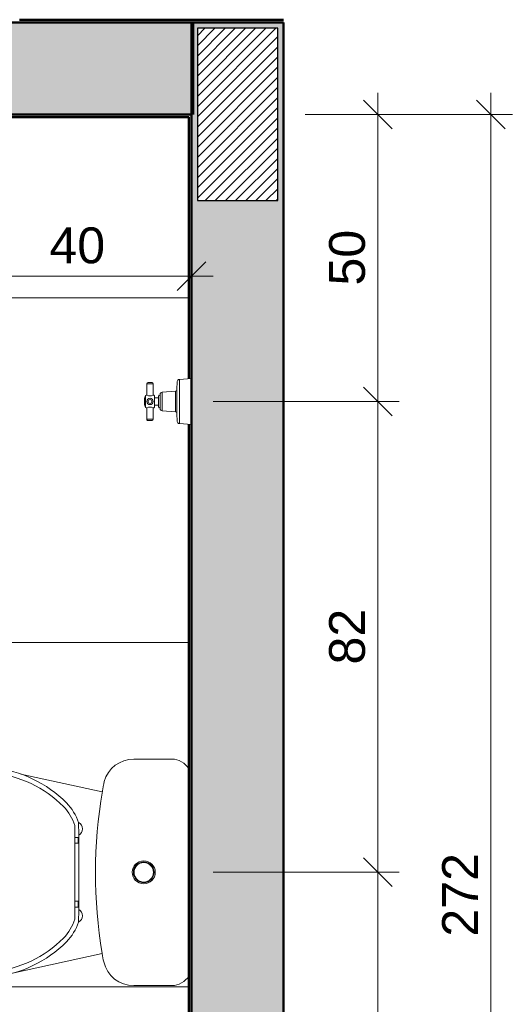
# Model space of a CAD drawing. Header units: metres. Extents: x 0.1 to 29.7, y -14.4 to 9.4.
# Tile 4 of 14: x 11.597 to 12.456, y -12.945 to -11.23. Entities that reach past the tile are written whole.
import ezdxf

# ---------------------------------------------------------------- set-up
doc = ezdxf.new("R2010")
doc.units = ezdxf.units.M
for name, color, linetype, lineweight in [('A-ANNO-DIMS', 7, 'Continuous', 9), ('A-ANNO-DIMS-25', 7, 'Continuous', 9), ('A-DETL-GENF', 7, 'Continuous', 5), ('A-FLOR-PATT', 7, 'Continuous', 5), ('A-WALL-PATT', 7, 'Continuous', 5), ('I-WALL', 7, 'Continuous', 5), ('P-SANR-FIXT', 7, 'Continuous', 5)]:
    doc.layers.add(name, color=color, linetype=linetype, lineweight=lineweight)
doc.layers.add('A-DETL', color=7, linetype='Continuous', lineweight=5, true_color=0x00a600)
doc.styles.add('Arial_5', font='arial.ttf', dxfattribs={"height": 0.0625})
doc.dimstyles.new('Com_linha__ref__contínua__-_Cor_Vermelha_Arial_2_5mm', dxfattribs={"dimscale": 0.3048, "dimtxt": 0.063766, "dimasz": 0.164042, "dimexe": 0.123031, "dimexo": 0.123031, "dimgap": 0.012303, "dimtad": 1, "dimdec": 1, "dimlfac": 100, "dimrnd": 0.1, "dimdsep": 46, "dimtxsty": 'Arial_5', "dimblk1": 'OBLIQUE', "dimblk2": 'OBLIQUE', "dimsah": 1, "dimcen": 0.09, "dimdle": 0.123031, "dimazin": 0, "dimtfac": 1, "dimtdec": 4, "dimtix": 1, "dimtmove": 0, "dimatfit": 3, "dimfxl": 1, "dimtvp": 1, "dimtolj": 1, "dimtzin": 0, "dimarcsym": 2})

# ---------------------------------------------------------------- blocks, each defined once
blk = doc.blocks.new('BACIA SANITÁRIA COM CAIXA ACOPLADA COM DUPLO ACIONEMENTO - P_750_Creme CR37_Acionamento Simples 6lpf-2003115-ELEV_5')
at = {"layer": 'P-SANR-FIXT'}
for p, q in [((-3.4846, -12.5179), (-3.4184, -12.5179)), ((-3.6817, -12.5438), (-3.5395, -12.5746)), ((-3.5397, -12.8566), (-3.6961, -12.8905)), ((-3.4184, -12.9124), (-3.4848, -12.9124))]:
    blk.add_line(p, q, dxfattribs=at)
for radius in [0.02, 0.018, 0.017]:
    blk.add_circle((-3.4672, -12.715), radius, dxfattribs=at)
for centre, radius, start, end in [((-3.4847, -12.5716), 0.0537, 89.9862, 163.9106), ((-3.4184, -12.5526), 0.0347, 30.9355, 89.9862), ((-3.7972, -12.9173), 0.3893, 83.7439, 103.9118), ((-3.8376, -13.1647), 0.6398, 81.3632, 82.5595), ((-3.7972, -12.9173), 0.3893, 105.9843, 112.2561), ((-3.9008, -12.6472), 0.1004, 115.9059, 137.0433), ((-2.7183, -12.7138), 0.8329, 169.1268, 170.3797), ((-2.7035, -12.7158), 0.8479, 170.3584, 189.5344), ((-3.9008, -12.784), 0.1004, 219.8344, 244.0941), ((-2.7185, -12.7174), 0.8329, 189.6228, 190.6375), ((-3.7972, -12.5139), 0.3893, 247.7439, 276.2561), ((-3.4848, -12.8587), 0.0537, 193.4092, 270.0138), ((-3.4184, -12.8776), 0.0347, 270.0138, 329.0645), ((-3.8376, -12.2665), 0.6398, 277.4405, 279.648)]:
    blk.add_arc(centre, radius, start, end, dxfattribs=at)
blk = doc.blocks.new('ASSENTO EM POLIPROPILENO COM SISTEMA DE FECHAMENTO SUAVE - AP_75_Creme CR37-2003131-ELEV_5')
at = {"layer": 'P-SANR-FIXT'}
for p, q in [((-3.5876, -12.6334), (-3.5876, -12.7967)), ((-3.5806, -12.6505), (-3.581, -12.6284)), ((-3.5813, -12.6545), (-3.5876, -12.6545)), ((-3.5813, -12.6645), (-3.5813, -12.6545)), ((-3.5806, -12.6505), (-3.5806, -12.7796)), ((-3.5813, -12.6645), (-3.5876, -12.6645)), ((-3.5813, -12.7655), (-3.5876, -12.7655)), ((-3.5813, -12.7755), (-3.5876, -12.7755)), ((-3.5813, -12.7655), (-3.5813, -12.7755)), ((-3.5806, -12.7796), (-3.581, -12.8017))]:
    blk.add_line(p, q, dxfattribs=at)
for centre, radius, start, end in [((-3.8258, -12.8086), 0.2772, 96.3426, 113.5976), ((-3.7919, -13.1138), 0.5843, 83.8664, 96.3426), ((-3.7522, -12.7435), 0.2118, 44.8438, 83.835), ((-3.8238, -12.8081), 0.2674, 96.3429, 110.2265), ((-3.7899, -13.113), 0.5741, 84.0902, 96.3429), ((-3.7502, -12.743), 0.202, 44.8437, 84.4892), ((-3.8808, -12.6827), 0.1398, 113.5976, 170.1333), ((-3.8779, -12.6824), 0.1309, 107.0243, 170.1854), ((-3.6616, -12.6549), 0.077, 16.1627, 44.8437), ((-3.6635, -12.6554), 0.0868, 18.1126, 44.8437), ((-3.5866, -12.6395), 0.0125, 298.7034, 63.3974), ((-3.6738, -12.7185), 0.3498, 170.1646, 179.4268), ((-3.6719, -12.718), 0.34, 170.1854, 179.4944), ((-3.6738, -12.7115), 0.3498, 180.5732, 189.8354), ((-3.6719, -12.712), 0.34, 180.5056, 189.8146), ((-3.8808, -12.7473), 0.1398, 189.8667, 246.4024), ((-3.8779, -12.7477), 0.1309, 189.8146, 252.9757), ((-3.5866, -12.7905), 0.0125, 296.6026, 61.2966), ((-3.6616, -12.7752), 0.077, 315.1563, 343.8373), ((-3.6635, -12.7747), 0.0868, 315.1563, 341.8874), ((-3.7502, -12.6871), 0.202, 275.5108, 315.1563), ((-3.7522, -12.6866), 0.2118, 276.165, 315.1562), ((-3.8258, -12.6215), 0.2772, 246.4024, 263.6574), ((-3.8238, -12.622), 0.2674, 249.7735, 263.6571), ((-3.7899, -12.3171), 0.5741, 263.6571, 275.9098), ((-3.7919, -12.3163), 0.5843, 263.6574, 276.1336)]:
    blk.add_arc(centre, radius, start, end, dxfattribs=at)
blk = doc.blocks.new('REGISTRO DE PRESSÃO COM CANOPLA CROMADA - 4900_C37_GD_Cromado-2118652-ELEV_5')
at = {"layer": 'P-SANR-FIXT'}
for p, q in [((-3.4617, -11.884), (-3.4618, -11.864)), ((-3.4618, -11.864), (-3.4508, -11.864)), ((-3.4598, -11.862), (-3.4528, -11.862)), ((-3.4508, -11.864), (-3.4508, -11.884)), ((-3.4093, -11.8743), (-3.4088, -11.8604)), ((-3.4051, -11.8565), (-3.3837, -11.855)), ((-3.4051, -11.9335), (-3.4051, -11.8565)), ((-3.4387, -11.8855), (-3.4387, -11.8828)), ((-3.435, -11.8788), (-3.4121, -11.8772)), ((-3.435, -11.9113), (-3.435, -11.8788)), ((-3.4121, -11.8772), (-3.4121, -11.9129)), ((-3.4093, -11.9158), (-3.4093, -11.8743)), ((-3.4653, -11.8869), (-3.4643, -11.8869)), ((-3.4643, -11.8869), (-3.4643, -11.885)), ((-3.4643, -11.9032), (-3.4643, -11.8869)), ((-3.4633, -11.884), (-3.4617, -11.884)), ((-3.4483, -11.8859), (-3.4483, -11.8889)), ((-3.4483, -11.8889), (-3.4416, -11.8889)), ((-3.4483, -11.8889), (-3.4483, -11.9012)), ((-3.4416, -11.8889), (-3.4416, -11.8855)), ((-3.4416, -11.8889), (-3.4416, -11.9012)), ((-3.4387, -11.8855), (-3.4387, -11.9045)), ((-3.4643, -11.9032), (-3.4653, -11.9032)), ((-3.4643, -11.905), (-3.4643, -11.9032)), ((-3.4617, -11.906), (-3.4633, -11.906)), ((-3.4618, -11.926), (-3.4617, -11.906)), ((-3.4508, -11.9061), (-3.4508, -11.926)), ((-3.4416, -11.9012), (-3.4483, -11.9012)), ((-3.4483, -11.9012), (-3.4483, -11.9042)), ((-3.4416, -11.9045), (-3.4416, -11.9012)), ((-3.4387, -11.9073), (-3.4387, -11.9045)), ((-3.4121, -11.9129), (-3.435, -11.9113)), ((-3.4088, -11.9297), (-3.4093, -11.9158)), ((-3.4508, -11.926), (-3.4618, -11.926)), ((-3.4528, -11.928), (-3.4598, -11.928)), ((-3.3837, -11.935), (-3.4051, -11.9335))]:
    blk.add_line(p, q, dxfattribs=at)
for radius in [0.0055, 0.00344]:
    blk.add_circle((-3.4563, -11.895), radius, dxfattribs=at)
for centre, radius, start, end in [((-3.4598, -11.864), 0.002, 89.9988, 179.9988), ((-3.4528, -11.864), 0.002, 359.9988, 89.9988), ((-3.4048, -11.8605), 0.004, 94, 178), ((-3.4502, -11.8859), 0.00193, 0, 107.0655), ((-3.4347, -11.8828), 0.004, 94, 180), ((-3.4123, -11.8742), 0.003, 274, 358), ((-3.4237, -11.8951), 0.0423, 168.8918, 191.0638), ((-3.4633, -11.885), 0.001, 90.0172, 180), ((-3.4563, -11.8727), 0.0126, 244.1761, 295.9866), ((-3.4401, -11.8855), 0.0015, 93.8226, 180), ((-3.4402, -11.8855), 0.0015, 360, 90), ((-3.4633, -11.905), 0.001, 180, 269.9828), ((-3.4563, -11.9158), 0.0112, 60.5966, 119.2407), ((-3.4502, -11.9042), 0.00193, 252.9345, 0), ((-3.4401, -11.9045), 0.0015, 180, 266.1774), ((-3.4402, -11.9045), 0.0015, 270, 0), ((-3.4347, -11.9073), 0.004, 180, 266), ((-3.4123, -11.9159), 0.003, 2, 86), ((-3.4598, -11.926), 0.002, 180.0012, 270.0012), ((-3.4528, -11.926), 0.002, 270.0012, 0.0012), ((-3.4048, -11.9296), 0.004, 182, 266)]:
    blk.add_arc(centre, radius, start, end, dxfattribs=at)
blk = doc.blocks.new('DIMBLOCK3-ELEV_5')
at = {"layer": 'A-ANNO-DIMS-25', "color": 242, "true_color": 0xbd2b2e, "transparency": 16777216}
for p, q in [((12.4183, -11.3575), (12.4183, -14.1525)), ((12.4183, -11.395), (12.3933, -11.37)), ((12.4183, -11.395), (12.0947, -11.395)), ((12.4183, -11.395), (12.4433, -11.42)), ((12.4183, -11.395), (12.4558, -11.395)), ((12.4183, -14.115), (12.3933, -14.09)), ((12.4183, -14.115), (12.0947, -14.115)), ((12.4183, -14.115), (12.4433, -14.14)), ((12.4183, -14.115), (12.4558, -14.115))]:
    blk.add_line(p, q, dxfattribs=at)
at = {"layer": 'A-ANNO-DIMS-25', "color": 0, "transparency": 16777216, "insert": (12.3334, -12.8271), "char_height": 0.0625, "width": 0.173052, "attachment_point": 1, "rotation": 90, "line_spacing_factor": 0.941778, "style": 'Arial_5'}
blk.add_mtext('272', dxfattribs=at)
blk = doc.blocks.new('_Oblique')
at = {"color": 0, "linetype": 'ByBlock', "lineweight": -2}
blk.add_line((-0.5, -0.5), (0.5, 0.5), dxfattribs=at)
blk = doc.blocks.new('DIMBLOCK9-ELEV_5')
at = {"layer": 'A-ANNO-DIMS-25', "color": 242, "true_color": 0xbd2b2e, "transparency": 16777216}
for p, q in [((11.4968, -11.6767), (11.4968, -11.4509)), ((11.8967, -11.6767), (11.8967, -11.6392)), ((11.4968, -11.6767), (11.5218, -11.6517)), ((11.8967, -11.6767), (11.9217, -11.6517)), ((11.4593, -11.6767), (11.9342, -11.6767)), ((11.4968, -11.6767), (11.4718, -11.7017)), ((11.4968, -11.6767), (11.4968, -11.7142)), ((11.8967, -11.6767), (11.8717, -11.7017)), ((11.8967, -11.6767), (11.8967, -11.6789))]:
    blk.add_line(p, q, dxfattribs=at)
at = {"layer": 'A-ANNO-DIMS-25', "color": 0, "transparency": 16777216, "insert": (11.6487, -11.5918), "char_height": 0.0625, "width": 0.115368, "attachment_point": 1, "line_spacing_factor": 0.941778, "style": 'Arial_5'}
blk.add_mtext('40', dxfattribs=at)
blk = doc.blocks.new('DIMBLOCK12-ELEV_5')
at = {"layer": 'A-ANNO-DIMS-25', "color": 242, "true_color": 0xbd2b2e, "transparency": 16777216}
for p, q in [((12.2212, -11.3575), (12.2212, -11.8951)), ((12.2212, -11.395), (12.1962, -11.37)), ((12.2212, -11.395), (12.0947, -11.395)), ((12.2212, -11.395), (12.2462, -11.42)), ((12.2212, -11.395), (12.2587, -11.395)), ((12.2212, -11.8951), (12.1962, -11.8701)), ((12.2212, -11.8951), (11.9342, -11.8951)), ((12.2212, -11.8951), (12.2462, -11.9201)), ((12.2212, -11.8951), (12.2587, -11.8951))]:
    blk.add_line(p, q, dxfattribs=at)
at = {"layer": 'A-ANNO-DIMS-25', "color": 0, "transparency": 16777216, "insert": (12.1363, -11.6931), "char_height": 0.0625, "width": 0.115368, "attachment_point": 1, "rotation": 90, "line_spacing_factor": 0.941778, "style": 'Arial_5'}
blk.add_mtext('50', dxfattribs=at)
blk = doc.blocks.new('DIMBLOCK13-ELEV_5')
at = {"layer": 'A-ANNO-DIMS-25', "color": 242, "true_color": 0xbd2b2e, "transparency": 16777216}
for p, q in [((12.2212, -11.8951), (12.1962, -11.8701)), ((12.2212, -11.8951), (11.9342, -11.8951)), ((12.2212, -11.8951), (12.2212, -12.715)), ((12.2212, -11.8951), (12.2462, -11.9201)), ((12.2212, -11.8951), (12.2587, -11.8951)), ((12.2212, -12.715), (12.1962, -12.69)), ((12.2212, -12.715), (11.9342, -12.715)), ((12.2212, -12.715), (12.2462, -12.74)), ((12.2212, -12.715), (12.2587, -12.715))]:
    blk.add_line(p, q, dxfattribs=at)
at = {"layer": 'A-ANNO-DIMS-25', "color": 0, "transparency": 16777216, "insert": (12.1363, -12.3531), "char_height": 0.0625, "width": 0.115368, "attachment_point": 1, "rotation": 90, "line_spacing_factor": 0.941778, "style": 'Arial_5'}
blk.add_mtext('82', dxfattribs=at)
blk = doc.blocks.new('DIMBLOCK14-ELEV_5')
at = {"layer": 'A-ANNO-DIMS-25', "color": 242, "true_color": 0xbd2b2e, "transparency": 16777216}
for p, q in [((12.2212, -12.715), (12.1962, -12.69)), ((12.2212, -12.715), (11.9342, -12.715)), ((12.2212, -12.715), (12.2212, -13.715)), ((12.2212, -12.715), (12.2462, -12.74)), ((12.2212, -12.715), (12.2587, -12.715)), ((12.2212, -13.715), (12.1962, -13.69)), ((12.2212, -13.715), (11.8925, -13.715)), ((12.2212, -13.715), (12.2462, -13.74)), ((12.2212, -13.715), (12.2587, -13.715))]:
    blk.add_line(p, q, dxfattribs=at)
at = {"layer": 'A-ANNO-DIMS-25', "color": 0, "transparency": 16777216, "insert": (12.1363, -13.2871), "char_height": 0.0625, "width": 0.173052, "attachment_point": 1, "rotation": 90, "line_spacing_factor": 0.941778, "style": 'Arial_5'}
blk.add_mtext('100', dxfattribs=at)

msp = doc.modelspace()

# ---------------------------------------------------------------- hatches: boundary and pattern name
at = {"layer": 'A-DETL-GENF', "true_color": 0x464646}
h = msp.add_hatch(dxfattribs=at)
h.set_pattern_fill('FP_6', color=49, style=0, pattern_type=2)
h.set_pattern_definition([(45, (15.28043, 0), (-0.008838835, 0.008838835), [])])
h.paths.add_polyline_path([(11.9169, -14.2649), (12.0467, -14.2649), (12.0467, -13.9649), (11.9067, -13.9649), (11.9067, -14.2649)])
h.paths.add_polyline_path([(10.1467, -14.2649), (10.2867, -14.2649), (10.2867, -13.9649), (10.1467, -13.9649), (10.1467, -14.1249)])
h.paths.add_polyline_path([(12.0467, -11.545), (12.0467, -11.245), (11.9067, -11.245), (11.9067, -11.545)])
h.paths.add_polyline_path([(10.3221, -11.3849), (10.4467, -11.3849), (10.4467, -11.2449), (10.1467, -11.2449), (10.1467, -11.3849), (10.2968, -11.3849)])
at = {"layer": 'A-FLOR-PATT', "true_color": 0x787878}
h = msp.add_hatch(dxfattribs=at)
h.set_pattern_fill('FP_2', color=8, style=0, pattern_type=2)
h.set_pattern_definition([(270, (10.89643, -12.915), (0.6, 4e-17), []), (0, (10.89643, -12.915), (0, 0.6), [])])
h.paths.add_polyline_path([(10.3018, -14.115), (11.4467, -14.115), (11.4467, -13.315), (11.8917, -13.315), (11.8917, -12.8955), (11.8866, -12.9022), (11.8794, -12.9077), (11.871, -12.9112), (11.862, -12.9124), (11.7956, -12.9124), (11.7837, -12.9111), (11.7725, -12.9072), (11.7623, -12.9008), (11.7538, -12.8925), (11.7474, -12.8824), (11.7434, -12.8712), (11.7408, -12.8566), (11.5843, -12.8905), (11.5748, -12.8932), (11.55, -12.8972), (11.5257, -12.9009), (11.4933, -12.9031), (11.4612, -12.9026), (11.429, -12.8994), (11.3973, -12.8936), (11.3662, -12.8852), (11.3358, -12.8742), (11.3207, -12.8652), (11.3064, -12.8524), (11.3028, -12.848), (11.3012, -12.8465), (11.2897, -12.8337), (11.2799, -12.8195), (11.2719, -12.8042), (11.266, -12.7882), (11.2619, -12.7713), (11.2582, -12.7433), (11.2568, -12.715), (11.2585, -12.6848), (11.2619, -12.6588), (11.266, -12.6419), (11.2719, -12.6259), (11.2803, -12.6101), (11.2897, -12.5964), (11.3012, -12.5835), (11.3125, -12.5733), (11.3189, -12.5674), (11.3358, -12.557), (11.3662, -12.546), (11.3762, -12.5433), (11.383, -12.5409), (11.3897, -12.5396), (11.3973, -12.5376), (11.429, -12.5318), (11.4612, -12.5286), (11.4933, -12.5281), (11.5257, -12.5303), (11.5389, -12.5323), (11.552, -12.5331), (11.5772, -12.5376), (11.5987, -12.5438), (11.7409, -12.5746), (11.7442, -12.5567), (11.7497, -12.544), (11.7585, -12.5329), (11.7693, -12.5248), (11.7821, -12.5196), (11.7958, -12.5179), (11.862, -12.5179), (11.871, -12.5191), (11.8794, -12.5225), (11.8866, -12.528), (11.8917, -12.5344), (11.8917, -11.9347), (11.8753, -11.9335), (11.8735, -11.9329), (11.8722, -11.9316), (11.8716, -11.9297), (11.871, -11.9151), (11.8703, -11.9138), (11.8691, -11.913), (11.8683, -11.9129), (11.8445, -11.9111), (11.8428, -11.91), (11.8419, -11.9083), (11.8417, -11.9053), (11.8415, -11.9053), (11.841, -11.9058), (11.8392, -11.9056), (11.8388, -11.9045), (11.8388, -11.9012), (11.8322, -11.9012), (11.832, -11.9045), (11.831, -11.906), (11.8306, -11.9061), (11.8297, -11.9061), (11.8294, -11.927), (11.8291, -11.9275), (11.8277, -11.928), (11.8197, -11.9278), (11.8187, -11.926), (11.8187, -11.906), (11.8172, -11.906), (11.8162, -11.905), (11.8162, -11.9032), (11.8152, -11.9032), (11.8144, -11.895), (11.8152, -11.8869), (11.8162, -11.8869), (11.8162, -11.885), (11.8174, -11.884), (11.8187, -11.884), (11.8187, -11.8635), (11.8202, -11.8621), (11.8207, -11.862), (11.8277, -11.862), (11.8294, -11.863), (11.8297, -11.864), (11.8297, -11.884), (11.831, -11.8841), (11.8314, -11.8843), (11.8322, -11.8859), (11.8322, -11.8889), (11.8388, -11.8889), (11.839, -11.8848), (11.8395, -11.8843), (11.8413, -11.8845), (11.8417, -11.8852), (11.8417, -11.884), (11.8419, -11.8818), (11.8428, -11.88), (11.8445, -11.879), (11.8474, -11.8786), (11.8691, -11.877), (11.8703, -11.8763), (11.871, -11.875), (11.8711, -11.8743), (11.8718, -11.8594), (11.8727, -11.8577), (11.8735, -11.8571), (11.8753, -11.8565), (11.8917, -11.8554), (11.8917, -11.4), (10.3018, -11.4), (10.3018, -14.1125)])
at = {"layer": 'A-WALL-PATT', "true_color": 0x808080}
h = msp.add_hatch(color=8, dxfattribs=at)
h.paths.add_polyline_path([(10.6164, -11.395), (10.6968, -11.395), (10.6968, -11.235), (10.2168, -11.235), (10.2168, -11.2449), (10.4467, -11.2449), (10.4467, -11.3849), (10.2168, -11.3849), (10.2168, -11.395), (10.4467, -11.395)])
h.paths.add_polyline_path([(11.4968, -11.395), (11.8967, -11.395), (11.8967, -11.235), (11.4968, -11.235), (11.4968, -11.3835)])
for points in [[(11.8967, -11.395), (11.9067, -11.395), (11.9067, -11.245), (12.0467, -11.245), (12.0467, -11.395), (12.0567, -11.395), (12.0567, -11.235), (11.8967, -11.235)], [(11.8967, -14.195), (11.9067, -14.195), (11.9067, -13.9649), (12.0467, -13.9649), (12.0467, -14.195), (12.0567, -14.195), (12.0567, -11.395), (12.0467, -11.395), (12.0467, -11.545), (11.9067, -11.545), (11.9067, -11.395), (11.8967, -11.395), (11.8967, -14.115)]]:
    msp.add_hatch(color=8, dxfattribs=at).paths.add_polyline_path(points)
at = {"layer": 'I-WALL', "true_color": 0xc0c0c0}
h = msp.add_hatch(color=9, dxfattribs=at)
h.paths.add_polyline_path([(10.2168, -11.235), (10.5968, -11.235), (10.5968, -11.23), (10.1368, -11.23), (10.1368, -11.235), (10.1893, -11.235)])
h.paths.add_polyline_path([(11.8992, -11.235), (12.0567, -11.235), (12.0567, -11.23), (11.5968, -11.23), (11.5968, -11.235), (11.8967, -11.235)])
msp.add_hatch(color=9, dxfattribs=at).paths.add_polyline_path([(11.8917, -11.4), (11.8967, -11.4), (11.8967, -11.395), (10.3018, -11.3951), (10.3018, -11.4), (11.5772, -11.4)])
h = msp.add_hatch(color=9, dxfattribs=at)
h.paths.add_polyline_path([(11.8967, -13.315), (11.8967, -11.935), (11.8917, -11.9347), (11.8917, -13.315)])
h.paths.add_polyline_path([(11.8917, -11.8554), (11.8967, -11.855), (11.8967, -11.4), (11.8917, -11.4), (11.8917, -11.855)])

# ---------------------------------------------------------------- linework, layer by layer
at = {"layer": 'A-DETL', "color": 7, "lineweight": 25}
for p, q in [((12.0467, -11.245), (11.9067, -11.245)), ((11.9067, -11.245), (11.9067, -11.545)), ((12.0467, -11.545), (12.0467, -11.245)), ((11.9067, -11.545), (12.0467, -11.545))]:
    msp.add_line(p, q, dxfattribs=at)
at = {"layer": 'A-DETL', "color": 7, "lineweight": 50}
msp.add_line((12.0567, -11.235), (12.0567, -14.2779), dxfattribs=at)
at = {"layer": 'I-WALL', "lineweight": 50}
for p, q in [((11.5968, -11.23), (12.0567, -11.23)), ((12.0567, -11.235), (11.4968, -11.235)), ((11.8967, -11.235), (11.8967, -14.115)), ((11.8992, -11.395), (11.8992, -11.235)), ((11.8917, -11.4), (10.2968, -11.4)), ((11.4968, -11.395), (11.8967, -11.395)), ((11.8917, -11.8554), (11.8917, -11.4)), ((11.8917, -13.315), (11.8917, -11.9347))]:
    msp.add_line(p, q, dxfattribs=at)

# ---------------------------------------------------------------- block references
at = {"layer": 'P-SANR-FIXT'}
for name in ['REGISTRO DE PRESSÃO COM CANOPLA CROMADA - 4900_C37_GD_Cromado-2118652-ELEV_5', 'BACIA SANITÁRIA COM CAIXA ACOPLADA COM DUPLO ACIONEMENTO - P_750_Creme CR37_Acionamento Simples 6lpf-2003115-ELEV_5', 'ASSENTO EM POLIPROPILENO COM SISTEMA DE FECHAMENTO SUAVE - AP_75_Creme CR37-2003131-ELEV_5']:
    msp.add_blockref(name, (15.2804, 0), dxfattribs=at)

# ---------------------------------------------------------------- dimensions: what is measured, and where the dimension line sits
at = {"layer": 'A-ANNO-DIMS', "color": 242, "true_color": 0xbd2b2e}
for base, p1, p2, override, picture, middle in [((12.2212, -11.8951), (12.0621, -11.395), (11.8967, -11.8951), {"dimpost": '<>', "dimfxl": 0.526695}, 'DIMBLOCK12-ELEV_5', (12.1855, -11.6451)), ((12.4183, -14.115), (12.0621, -11.395), (12.0567, -14.115), {"dimpost": '<>', "dimfxl": 2.720005}, 'DIMBLOCK3-ELEV_5', (12.3831, -12.755)), ((12.2212, -12.715), (11.8967, -11.8951), (11.8967, -12.715), {"dimpost": '<>', "dimfxl": 0.819952}, 'DIMBLOCK13-ELEV_5', (12.1855, -12.3051)), ((12.2212, -13.715), (11.8967, -12.715), (11.855, -13.715), {"dimpost": '<>', "dimfxl": 1.000871}, 'DIMBLOCK14-ELEV_5', (12.1855, -13.215))]:
    dim = msp.add_linear_dim(base=base, p1=p1, p2=p2, angle=90, dimstyle='Com_linha__ref__contínua__-_Cor_Vermelha_Arial_2_5mm', override=override, dxfattribs=at)
    dim.commit()
    dim.dimension.update_dxf_attribs({"geometry": picture, "text_midpoint": middle})
dim = msp.add_linear_dim(base=(11.8967, -11.6767), p1=(11.4968, -11.4134), p2=(11.8967, -11.6414), dimstyle='Com_linha__ref__contínua__-_Cor_Vermelha_Arial_2_5mm', override={"dimpost": '<>', "dimfxl": 0.460325}, dxfattribs=at)
dim.commit()
dim.dimension.update_dxf_attribs({"geometry": 'DIMBLOCK9-ELEV_5', "text_midpoint": (11.6968, -11.641)})

doc.saveas('drawing.dxf')
